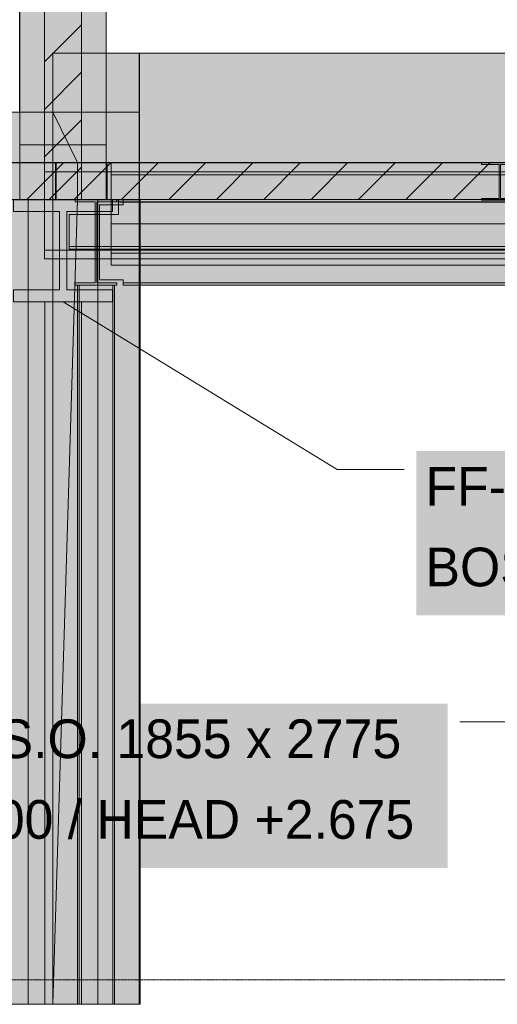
# Model space of a CAD drawing. Header units: millimetres. Extents: x 8750 to 43375, y -8109 to 26244.
# Tile 3 of 11: x 18635 to 20595, y -100 to 3937. Entities that reach past the tile are written whole.
import ezdxf

# ---------------------------------------------------------------- set-up
doc = ezdxf.new("R2010")
doc.units = ezdxf.units.MM
doc.linetypes.add('DASHED', pattern=[1.524, 1.27, -0.254])
for name, color, linetype in [('FILL-C_BDBDBF', 7, 'Continuous'), ('FILL-EPS', 7, 'Continuous'), ('FILL-INK', 7, 'Continuous'), ('FILL-LIGHT', 7, 'Continuous'), ('FILL-STEEL', 7, 'Continuous'), ('FILL-WHITE', 7, 'Continuous'), ('LINE-CORE', 7, 'Continuous'), ('LINE-INK', 7, 'Continuous'), ('LINE-STEEL-DASH', 7, 'DASHED'), ('LINE-STEEL_GREY', 7, 'Continuous'), ('TEXT-INK', 7, 'Continuous')]:
    doc.layers.add(name, color=color, linetype=linetype)

msp = doc.modelspace()

# ---------------------------------------------------------------- hatches: boundary and pattern name
at = {"layer": 'FILL-C_BDBDBF', "true_color": 0xbdbdbf}
h = msp.add_hatch(color=256, dxfattribs=at)
h.dxf.hatch_style = 1
h.paths.add_polyline_path([(18888.9, 6425), (18888.9, 3200), (18736.5, 3200), (18736.5, 6425), (18754.1, 6425)])
at = {"layer": 'FILL-EPS', "true_color": 0xccffff}
h = msp.add_hatch(color=256, dxfattribs=at)
h.dxf.hatch_style = 1
h.paths.add_polyline_path([(18736.5, 6425), (18736.5, 3200), (18732.9, 3200), (18634.9, 3200), (18634.9, 3348.7), (18634.9, 5344.1), (18634.9, 6425)])
h = msp.add_hatch(color=256, dxfattribs=at)
h.dxf.hatch_style = 1
h.paths.add_polyline_path([(18990.5, 4429.6), (18990.5, 3348.7), (18990.5, 3200), (18888.9, 3200), (18888.9, 6425), (18990.5, 6425)])
at = {"layer": 'FILL-INK', "true_color": 0x1a1a1f}
h = msp.add_hatch(color=256, dxfattribs=at)
h.dxf.hatch_style = 1
h.paths.add_polyline_path([(18813, 2781), (18987.1, 2730.3), (18937.6, 2649.2)])
at = {"layer": 'FILL-LIGHT', "true_color": 0xcccccf}
h = msp.add_hatch(color=256, dxfattribs=at)
h.dxf.hatch_style = 1
h.paths.add_polyline_path([(18285, 3350), (18781.8, 3350), (18781.8, 3338), (18781.8, 3200), (16465.5, 3200), (16465.5, 3350)])
h = msp.add_hatch(color=256, dxfattribs=at)
h.dxf.hatch_style = 1
h.paths.add_polyline_path([(20071.7, 3350), (21179.3, 3350), (21179.3, 3280.6), (21179.3, 3200), (19891.8, 3200), (18784.2, 3200), (18784.2, 3269.4), (18784.2, 3350)])
at = {"layer": 'FILL-STEEL', "true_color": 0x0d2973}
h = msp.add_hatch(color=256, dxfattribs=at)
h.dxf.hatch_style = 1
h.paths.add_polyline_path([(18609.5, 2781), (18609.5, 2829.8), (18609.5, 2830.2), (18611, 2830.2), (18797.7, 2830.2), (18797.7, 3148.3), (18797.7, 3150.8), (18796.2, 3150.8), (18609.5, 3150.8), (18609.5, 3199.6), (18609.5, 3200), (18612.7, 3200), (19016.5, 3200), (19016.5, 3151.2), (19016.5, 3150.8), (19015, 3150.8), (18828.3, 3150.8), (18828.3, 2832.7), (18828.3, 2830.2), (18829.8, 2830.2), (19016.5, 2830.2), (19016.5, 2781.4), (19016.5, 2781), (19013.3, 2781)])
at = {"layer": 'FILL-WHITE', "true_color": 0xffffff}
h = msp.add_hatch(color=256, dxfattribs=at)
h.dxf.hatch_style = 1
h.paths.add_polyline_path([(18990.5, 6425), (18990.5, 3557.6), (18990.5, 3557.6), (18634.7, 3557.6), (18634.7, 6425), (18634.7, 6425)])
h = msp.add_hatch(color=256, dxfattribs=at)
h.dxf.hatch_style = 1
h.paths.add_polyline_path([(18634.9, 6425), (18990.5, 6425), (18990.5, 6425), (18990.5, 3557.6), (18634.9, 3557.6), (18634.7, 3556), (18634.7, 3556), (18634.7, 6425)])
h = msp.add_hatch(color=256, dxfattribs=at)
h.dxf.hatch_style = 1
h.paths.add_polyline_path([(18990.5, 6425), (18990.5, 3200), (18634.9, 3200), (18634.9, 6425)])
h = msp.add_hatch(color=256, dxfattribs=at)
h.dxf.hatch_style = 1
h.paths.add_polyline_path([(18634.9, 6425), (18990.5, 6425), (18990.5, 3423.7), (18634.9, 3423.7)])
h = msp.add_hatch(color=256, dxfattribs=at)
h.dxf.hatch_style = 1
h.paths.add_polyline_path([(18990.5, 6425), (18990.5, 3423.7), (18634.9, 3423.7), (18634.9, 6425)])
h = msp.add_hatch(color=256, dxfattribs=at)
h.dxf.hatch_style = 1
h.paths.add_polyline_path([(18770.1, 3801.6), (18770.2, 3801.6), (18770.3, 3801.6), (18770.4, 3800)])
h = msp.add_hatch(color=256, dxfattribs=at)
h.dxf.hatch_style = 1
h.paths.add_polyline_path([(19126, 3800), (19126.3, 3800.4), (19126.3, 3800), (19126.3, 3800), (19126.3, 3351.3), (19126, 3351.3), (18994.6, 3351.3), (18994.6, 3198.7), (19126, 3198.7), (19126.2, 3200.3), (19126.3, 3200.3), (19126.3, -100), (19126, -100), (18770.4, -100), (18770.4, 3800)])
h = msp.add_hatch(color=256, dxfattribs=at)
h.dxf.hatch_style = 1
h.paths.add_polyline_path([(19126.3, 3800), (19126.3, -100), (18770.4, -100), (18770.4, 3800)])
h = msp.add_hatch(color=256, dxfattribs=at)
h.dxf.hatch_style = 1
h.paths.add_polyline_path([(19126, 3800), (19126, 3351.3), (18872, 3351.3), (18872, 3198.7), (19126, 3198.7), (19126, -100), (18770.4, -100), (18770.4, 3800)])
h = msp.add_hatch(color=256, dxfattribs=at)
h.dxf.hatch_style = 1
h.paths.add_polyline_path([(18770.4, 3800), (19126, 3800), (19126, 3351.3), (18872, 3351.3), (18872, 3198.7), (19126, 3198.7), (19126, -100), (18770.4, -100)])
h = msp.add_hatch(color=256, dxfattribs=at)
h.dxf.hatch_style = 1
h.paths.add_polyline_path([(19126.3, 3800), (25390.4, 3800), (25390.4, 3800), (25390.4, -100), (25390.4, -100), (25390.4, -100), (25390.4, -100), (25233, -100), (25233, 3200.5), (19129.5, 3200.5), (19129.5, -100), (19129.5, -100), (19129.5, -100), (19129.5, -100), (19126.3, -100), (19126.3, 3800), (19126.3, 3800)])
h = msp.add_hatch(color=256, dxfattribs=at)
h.dxf.hatch_style = 1
h.paths.add_polyline_path([(19126.3, 3351.3), (19126.3, 3800), (25390.4, 3800), (25390.4, 3800), (25390.4, 3800), (25390.4, 3800), (25390.4, 3351.3), (19126.3, 3351.3), (19126.3, 3351.3), (19126.3, 3351.3)])
h = msp.add_hatch(color=256, dxfattribs=at)
h.dxf.hatch_style = 1
h.paths.add_polyline_path([(18770.4, 3557.6), (18770.4, 3557.6), (18770.4, 3557.6), (18770.4, -100), (18033, -100), (18033, 2825.5), (16465.5, 2825.5), (16465.5, 3557.6)])
h = msp.add_hatch(color=256, dxfattribs=at)
h.dxf.hatch_style = 1
h.paths.add_polyline_path([(18770.4, 3557.6), (18770.4, 3351.3), (16465.5, 3351.3), (16465.5, 3557.6)])
h = msp.add_hatch(color=256, dxfattribs=at)
h.dxf.hatch_style = 1
h.paths.add_polyline_path([(18636.3, 3557.5), (18636.3, 3557.5), (18634.7, 3557.6), (18634.7, 3557.6)])
h = msp.add_hatch(color=256, dxfattribs=at)
h.dxf.hatch_style = 1
h.paths.add_polyline_path([(18872, 3351.3), (18872, 3198.7), (18872, 3197.1), (18871.9, 3197.1), (18770.4, -100), (18770.4, 3557.6)])
h = msp.add_hatch(color=256, dxfattribs=at)
h.dxf.hatch_style = 1
h.paths.add_polyline_path([(18770.4, 3557.6), (19126, 3557.6), (19126, 3351.3), (19126, 3351.3), (19126, 3351.3), (19126, 3351.3), (18872, 3351.3), (18770.4, 3557.6)])
h = msp.add_hatch(color=256, dxfattribs=at)
h.dxf.hatch_style = 1
h.paths.add_polyline_path([(18770.4, -100), (18770.4, 3198.7), (19126, 3198.7), (19126, 3351.3), (18770.4, 3351.3), (18770.4, 3557.6), (19126, 3557.6), (19126, 3557.6), (19126, 3198.8), (19126, 3198.7), (19126, -100), (19126, -100), (18770.4, -100)])
h = msp.add_hatch(color=256, dxfattribs=at)
h.dxf.hatch_style = 1
h.paths.add_polyline_path([(19126, 3558.1), (19126, 3557.6), (19126, 3557.6)])
h = msp.add_hatch(color=256, dxfattribs=at)
h.dxf.hatch_style = 1
h.paths.add_polyline_path([(18770.4, 3351.3), (18770.4, 3351.3), (18770.4, 3198.7), (16465.5, 3198.7), (16465.5, 3351.3)])
h = msp.add_hatch(color=256, dxfattribs=at)
h.dxf.hatch_style = 1
h.paths.add_polyline_path([(18770.4, 3198.7), (18770.4, 3198.7), (18770.4, 3351.3), (18872, 3351.3), (18872, 3351.3), (18872, 3351.3), (18872, 3351.3), (18872, 3198.7), (18770.4, 3198.7), (18770.4, 3198.7)])
h = msp.add_hatch(color=256, dxfattribs=at)
h.dxf.hatch_style = 1
h.paths.add_polyline_path([(18994.6, 3198.7), (18994.6, 3351.3), (19126.3, 3351.3), (19126.3, 3351.3), (19126.3, 3198.7), (18994.6, 3198.7)])
h = msp.add_hatch(color=256, dxfattribs=at)
h.dxf.hatch_style = 1
h.paths.add_polyline_path([(19126.3, 3351.3), (25390.4, 3351.3), (25390.4, 3198.7), (25233, 3198.7), (25233, 3200.5), (19129.5, 3200.5), (19129.5, 3198.7), (19126.3, 3198.7)])
h = msp.add_hatch(color=256, dxfattribs=at)
h.dxf.hatch_style = 1
h.paths.add_polyline_path([(18737, 3350), (32278, 3350), (32278, 3313.5), (18737, 3313.5)])
h = msp.add_hatch(color=256, dxfattribs=at)
h.dxf.hatch_style = 1
h.paths.add_polyline_path([(18737, 3350), (32278, 3350), (32278, 3313.5), (18737, 3313.5)])
h = msp.add_hatch(color=256, dxfattribs=at)
h.dxf.hatch_style = 1
h.paths.add_polyline_path([(18737, 3313.5), (32278, 3313.5), (32278, 2992.9), (18737, 2992.9)])
h = msp.add_hatch(color=256, dxfattribs=at)
h.dxf.hatch_style = 1
h.paths.add_polyline_path([(32278, 3313.5), (32278, 2992.9), (18737, 2992.9), (18737, 3313.5)])
h = msp.add_hatch(color=256, dxfattribs=at)
h.dxf.hatch_style = 1
h.paths.add_polyline_path([(19010, 3350), (32278, 3350), (32278, 3350), (32278, 3300.8), (19010, 3300.8), (19010, 3300.8)])
h = msp.add_hatch(color=256, dxfattribs=at)
h.dxf.hatch_style = 1
h.paths.add_polyline_path([(19010, 3350), (32278, 3350), (32278, 3300.8), (19010, 3300.8)])
h = msp.add_hatch(color=256, dxfattribs=at)
h.dxf.hatch_style = 1
h.paths.add_polyline_path([(20529.5, 3350), (20529.9, 3350), (20682.1, 3350), (20682.1, 3343.2), (20608.9, 3343.2), (20608.9, 3302), (20608.9, 3302), (20608.9, 3204.4), (20682.1, 3204.4), (20682.1, 3197.6), (20529.9, 3197.6), (20529.9, 3204.4), (20603.1, 3204.4), (20603.1, 3343.2), (20529.9, 3343.2), (20529.9, 3350), (20528.3, 3350.1), (20528.3, 3350.1), (20528.3, 3350.1)])
h = msp.add_hatch(color=256, dxfattribs=at)
h.dxf.hatch_style = 1
h.paths.add_polyline_path([(20529.9, 3204.4), (20603.1, 3204.4), (20603.1, 3343.2), (20529.9, 3343.2), (20529.9, 3350), (20682.1, 3350), (20682.1, 3343.2), (20608.9, 3343.2), (20608.9, 3204.4), (20682.1, 3204.4), (20682.1, 3197.6), (20529.9, 3197.6)])
h = msp.add_hatch(color=256, dxfattribs=at)
h.dxf.hatch_style = 1
h.paths.add_polyline_path([(19010, 3300.8), (32278, 3300.8), (32278, 2980.2), (19010, 2980.2)])
h = msp.add_hatch(color=256, dxfattribs=at)
h.dxf.hatch_style = 1
h.paths.add_polyline_path([(32278, 3300.8), (32278, 2980.2), (19010, 2980.2), (19010, 3300.8)])
h = msp.add_hatch(color=256, dxfattribs=at)
h.dxf.hatch_style = 1
h.paths.add_polyline_path([(20603.1, 3204.4), (20603.1, 3302), (20603.1, 3302), (20603.1, 3302), (20603.1, 3302), (20608.9, 3302), (20608.9, 3204.4), (20682.1, 3204.4), (20682.1, 3197.6), (20529.9, 3197.6), (20529.9, 3204.4)])
h = msp.add_hatch(color=256, dxfattribs=at)
h.dxf.hatch_style = 1
h.paths.add_polyline_path([(18770.4, 3198.7), (18770.4, -100), (18033, -100), (18033, 2825.5), (16465.5, 2825.5), (16465.5, 3198.7)])
h = msp.add_hatch(color=256, dxfattribs=at)
h.dxf.hatch_style = 1
h.paths.add_polyline_path([(18609.5, 2830.2), (18797.7, 2830.2), (18797.7, 3150.8), (18609.5, 3150.8), (18609.5, 3200), (19016.5, 3200), (19016.5, 3150.8), (18828.3, 3150.8), (18828.3, 2830.2), (19016.5, 2830.2), (19016.5, 2781), (18609.5, 2781)])
h = msp.add_hatch(color=256, dxfattribs=at)
h.dxf.hatch_style = 1
h.paths.add_polyline_path([(18770.4, 3200), (18770.4, 3198.7), (18670.3, 3198.7), (18670.3, 3200)])
h = msp.add_hatch(color=256, dxfattribs=at)
h.dxf.hatch_style = 1
h.paths.add_polyline_path([(18670.3, 3200), (18956, 3200), (18956, -100), (18670.3, -100)])
h = msp.add_hatch(color=256, dxfattribs=at)
h.dxf.hatch_style = 1
h.paths.add_polyline_path([(18670.3, 3198.7), (18670.3, 3198.7), (18956, 3198.7), (18956, -100), (18956, -100), (18956, -100), (18956, -100), (18670.3, -100), (18670.3, 3198.7), (18670.3, 3198.7)])
h = msp.add_hatch(color=256, dxfattribs=at)
h.dxf.hatch_style = 1
h.paths.add_polyline_path([(18872, 3200.5), (18872, 3198.7), (19126, 3198.7), (19126, -100), (18770.4, -100), (18770.4, 3200.5)])
h = msp.add_hatch(color=256, dxfattribs=at)
h.dxf.hatch_style = 1
h.paths.add_polyline_path([(18872, 3200.5), (18872, 3198.7), (19126, 3198.7), (19126, -100), (18770.4, -100), (18770.4, 3200.5)])
h = msp.add_hatch(color=256, dxfattribs=at)
h.dxf.hatch_style = 1
h.paths.add_polyline_path([(18770.4, 3200), (18956, 3200), (18956, 3198.7), (18770.4, 3198.7)])
h = msp.add_hatch(color=256, dxfattribs=at)
h.dxf.hatch_style = 1
h.paths.add_polyline_path([(18872, 3198.7), (18872, 3198.7), (19126, 3198.7), (19126, -100), (19126, -100), (19126, -100), (18770.4, -100), (18872, 3198.7), (18872, 3198.7)])
h = msp.add_hatch(color=256, dxfattribs=at)
h.dxf.hatch_style = 1
h.paths.add_polyline_path([(18860.9, 3200.2), (18860.9, 3200.2), (18862.4, 3200), (18860.9, 3200.1)])
h = msp.add_hatch(color=256, dxfattribs=at)
h.dxf.hatch_style = 1
h.paths.add_polyline_path([(18862.4, 2858.3), (18944.5, 2858.3), (18944.5, 3190.3), (18862.4, 3190.3), (18862.4, 3190.3), (18862.4, 3200), (19033.5, 3200), (19033.5, 3190.3), (18951.5, 3190.3), (18951.5, 2858.3), (19033.5, 2858.3), (19033.5, 2858.3), (19033.5, 2848.6), (18862.4, 2848.6), (18862.4, 2848.6)])
h = msp.add_hatch(color=256, dxfattribs=at)
h.dxf.hatch_style = 1
h.paths.add_polyline_path([(19033.5, 3200), (19033.5, 3190.3), (19033.5, 3190.3), (18951.5, 3190.3), (18951.5, 2858.3), (19033.5, 2858.3), (19033.5, 2848.6), (19033.5, 2848.6), (18862.4, 2848.6), (18862.4, 2858.3), (18862.4, 2858.3), (18944.5, 2858.3), (18944.5, 3190.3), (18862.4, 3190.3), (18862.4, 3200)])
h = msp.add_hatch(color=256, dxfattribs=at)
h.dxf.hatch_style = 1
h.paths.add_polyline_path([(18962, 3178), (19059, 3178), (19059, 3190.3), (25447, 3190.3), (25447, 3172), (25553, 3172), (25553, 3172), (25553, 2858.3), (25447, 2858.3), (19059, 2858.3), (19059, 2870.6), (18962, 2870.6)])
h = msp.add_hatch(color=256, dxfattribs=at)
h.dxf.hatch_style = 1
h.paths.add_polyline_path([(19059, 3178), (19059, 3190.3), (25447, 3190.3), (25447, 3172), (25553, 3172), (25553, 2858.3), (25553, 2858.3), (25447, 2858.3), (19059, 2858.3), (19059, 2870.6), (18962, 2870.6), (18962, 3178)])
h = msp.add_hatch(color=256, dxfattribs=at)
h.dxf.hatch_style = 1
h.paths.add_polyline_path([(19010, 3190), (19010, 3200), (32278, 3200), (32278, 3200), (32278, 3200), (32278, 3190), (19010, 3190), (19010, 3190)])
h = msp.add_hatch(color=256, dxfattribs=at)
h.dxf.hatch_style = 1
h.paths.add_polyline_path([(19010, 3200), (32278, 3200), (32278, 3100), (19010, 3100)])
h = msp.add_hatch(color=256, dxfattribs=at)
h.dxf.hatch_style = 1
h.paths.add_polyline_path([(19010, 3190), (32278, 3190), (32278, 3190), (32278, 3100), (19010, 3100), (19010, 3100)])
h = msp.add_hatch(color=256, dxfattribs=at)
h.dxf.hatch_style = 1
h.paths.add_polyline_path([(19011, 3200), (32276, 3200), (32276, 3100), (19011, 3100)])
h = msp.add_hatch(color=256, dxfattribs=at)
h.dxf.hatch_style = 1
h.paths.add_polyline_path([(19011, 3190), (19011, 3200), (32276, 3200), (32276, 3200), (32276, 3200), (32276, 3190), (19011, 3190), (19011, 3190)])
h = msp.add_hatch(color=256, dxfattribs=at)
h.dxf.hatch_style = 1
h.paths.add_polyline_path([(19011, 3190), (32276, 3190), (32276, 3100), (19011, 3100)])
h = msp.add_hatch(color=256, dxfattribs=at)
h.dxf.hatch_style = 1
h.paths.add_polyline_path([(19018.1, 3200.4), (19018.1, 3200.3), (19018.1, 3200.3), (19018.1, 3200.3), (19018.1, 3200.3), (19018.1, 3200.2), (19016.5, 3200)])
h = msp.add_hatch(color=256, dxfattribs=at)
h.dxf.hatch_style = 1
h.paths.add_polyline_path([(19035.1, 3200.2), (19035.1, 3200.2), (19035.1, 3200.1), (19033.5, 3200)])
h = msp.add_hatch(color=256, dxfattribs=at)
h.dxf.hatch_style = 1
h.paths.add_polyline_path([(19041, 3200), (21256, 3200), (21256, 3200), (21256, 3189), (19041, 3189), (19041, 3189)])
h = msp.add_hatch(color=256, dxfattribs=at)
h.dxf.hatch_style = 1
h.paths.add_polyline_path([(21256, 3200), (21256, 3189), (19041, 3189), (19041, 3200)])
h = msp.add_hatch(color=256, dxfattribs=at)
h.dxf.hatch_style = 1
h.paths.add_polyline_path([(19059, 3200), (25447, 3200), (25447, 3200), (25447, 3190.3), (19059, 3190.3), (19059, 3190.3)])
h = msp.add_hatch(color=256, dxfattribs=at)
h.dxf.hatch_style = 1
h.paths.add_polyline_path([(25447, 3200), (25447, 3190.3), (19059, 3190.3), (19059, 3200)])
h = msp.add_hatch(color=256, dxfattribs=at)
h.dxf.hatch_style = 1
h.paths.add_polyline_path([(19126.3, 3198.7), (19129.5, 3198.7), (19129.5, -100), (19126.3, -100)])
h = msp.add_hatch(color=256, dxfattribs=at)
h.dxf.hatch_style = 1
h.paths.add_polyline_path([(18838, 3007.8), (18838, 3139), (19041, 3139), (19041, 3189), (21256, 3189), (21256, 3007.8), (19041, 3007.8), (19041, 3007.8), (18838, 3007.8)])
h = msp.add_hatch(color=256, dxfattribs=at)
h.dxf.hatch_style = 1
h.paths.add_polyline_path([(18838, 3139), (18838, 3139), (19041, 3139), (19041, 3189), (21256, 3189), (21256, 3007.8), (19041, 3007.8), (18838, 3007.8)])
h = msp.add_hatch(color=256, dxfattribs=at)
h.dxf.hatch_style = 1
h.paths.add_polyline_path([(18737, 2992.9), (32278, 2992.9), (32278, 2956.4), (18737, 2956.4)])
h = msp.add_hatch(color=256, dxfattribs=at)
h.dxf.hatch_style = 1
h.paths.add_polyline_path([(18737, 2992.9), (32278, 2992.9), (32278, 2956.4), (18737, 2956.4)])
h = msp.add_hatch(color=256, dxfattribs=at)
h.dxf.hatch_style = 1
h.paths.add_polyline_path([(18838, 3007.8), (19041, 3007.8), (21256, 3007.8), (21256, 3007.8), (21256, 2996.8), (19041, 2996.8), (19041, 2996.8), (18838, 2996.8)])
h = msp.add_hatch(color=256, dxfattribs=at)
h.dxf.hatch_style = 1
h.paths.add_polyline_path([(21256, 3007.8), (21256, 2996.8), (19041, 2996.8), (18838, 2996.8), (18838, 3007.8)])
h = msp.add_hatch(color=256, dxfattribs=at)
h.dxf.hatch_style = 1
h.paths.add_polyline_path([(19010, 2980.2), (32278, 2980.2), (32278, 2980.2), (32278, 2931), (19010, 2931), (19010, 2931)])
h = msp.add_hatch(color=256, dxfattribs=at)
h.dxf.hatch_style = 1
h.paths.add_polyline_path([(19010, 2980.2), (32278, 2980.2), (32278, 2931), (19010, 2931)])
h = msp.add_hatch(color=256, dxfattribs=at)
h.dxf.hatch_style = 1
h.paths.add_polyline_path([(18878.6, 2849), (18878.6, -100), (18871.8, -100), (18871.8, 2849)])
h = msp.add_hatch(color=256, dxfattribs=at)
h.dxf.hatch_style = 1
h.paths.add_polyline_path([(18871.8, 2849), (18878.6, 2849), (18878.6, -100), (18871.8, -100)])
h = msp.add_hatch(color=256, dxfattribs=at)
h.dxf.hatch_style = 1
h.paths.add_polyline_path([(18878.6, 2849), (18878.6, 2849), (19017.4, 2849), (19017.4, -100), (19017.4, -100), (19017.4, -100), (19017.4, -100), (18878.6, -100), (18878.6, 2849), (18878.6, 2849)])
h = msp.add_hatch(color=256, dxfattribs=at)
h.dxf.hatch_style = 1
h.paths.add_polyline_path([(18878.6, -100), (18878.6, -100), (18878.6, 2849), (19017.4, 2849), (19017.4, 2849), (19017.4, 2849), (19017.4, 2849), (19017.4, -100), (18878.6, -100), (18878.6, -100)])
h = msp.add_hatch(color=256, dxfattribs=at)
h.dxf.hatch_style = 1
h.paths.add_polyline_path([(19024.2, 2849), (19024.2, -100), (19017.4, -100), (19017.4, 2849)])
h = msp.add_hatch(color=256, dxfattribs=at)
h.dxf.hatch_style = 1
h.paths.add_polyline_path([(19017.4, 2849), (19024.2, 2849), (19024.2, -100), (19017.4, -100)])
h = msp.add_hatch(color=256, dxfattribs=at)
h.dxf.hatch_style = 1
h.paths.add_polyline_path([(19059, 2858.3), (25447, 2858.3), (25447, 2858.3), (25553, 2858.3), (25553, 2848.6), (25447, 2848.6), (19059, 2848.6), (19059, 2848.6)])
h = msp.add_hatch(color=256, dxfattribs=at)
h.dxf.hatch_style = 1
h.paths.add_polyline_path([(25447, 2858.3), (25553, 2858.3), (25553, 2848.6), (25447, 2848.6), (25447, 2848.6), (19059, 2848.6), (19059, 2858.3)])
h = msp.add_hatch(color=256, dxfattribs=at)
h.dxf.hatch_style = 1
h.paths.add_polyline_path([(18738, 2781), (18738, 2781), (18888, 2781), (18888, -100), (18888, -100), (18888, -100), (18888, -100), (18738, -100), (18738, 2781), (18738, 2781)])
h = msp.add_hatch(color=256, dxfattribs=at)
h.dxf.hatch_style = 1
h.paths.add_polyline_path([(18738, -100), (18738, -100), (18738, 2781), (18888, 2781), (18888, 2781), (18888, 2781), (18888, 2781), (18888, -100), (18738, -100), (18738, -100)])
h = msp.add_hatch(color=256, dxfattribs=at)
h.dxf.hatch_style = 1
h.paths.add_polyline_path([(20263, 1494.5), (23487.6, 1494.5), (23487.6, 2168.5), (20263, 2168.5)])
h = msp.add_hatch(color=256, dxfattribs=at)
h.dxf.hatch_style = 1
h.paths.add_polyline_path([(17638.1, 459.3), (20391.1, 459.3), (20391.1, 1133.3), (17638.1, 1133.3)])

# ---------------------------------------------------------------- linework, layer by layer
at = {"layer": 'LINE-CORE', "lineweight": 5}
for points in [[(18990.5, 6425), (18990.5, 3557.6), (18990.5, 3557.6), (18634.7, 3557.6), (18634.7, 6425), (18634.7, 6425)], [(18634.9, 6425), (18990.5, 6425), (18990.5, 6425), (18990.5, 3557.6), (18634.9, 3557.6), (18634.7, 3556), (18634.7, 3556), (18634.7, 6425)], [(18990.5, 6425), (18990.5, 3200), (18634.9, 3200), (18634.9, 6425)], [(18634.9, 6425), (18990.5, 6425), (18990.5, 3423.7), (18634.9, 3423.7)], [(18990.5, 6425), (18990.5, 3423.7), (18634.9, 3423.7), (18634.9, 6425)], [(18770.1, 3801.6), (18770.2, 3801.6), (18770.3, 3801.6), (18770.4, 3800)], [(19126, 3800), (19126.3, 3800.4), (19126.3, 3800), (19126.3, 3800), (19126.3, 3351.3), (19126, 3351.3), (18994.6, 3351.3), (18994.6, 3198.7), (19126, 3198.7), (19126.2, 3200.3), (19126.3, 3200.3), (19126.3, -100), (19126, -100), (18770.4, -100), (18770.4, 3800)], [(19126.3, 3800), (19126.3, -100), (18770.4, -100), (18770.4, 3800)], [(19126, 3800), (19126, 3351.3), (18872, 3351.3), (18872, 3198.7), (19126, 3198.7), (19126, -100), (18770.4, -100), (18770.4, 3800)], [(18770.4, 3800), (19126, 3800), (19126, 3351.3), (18872, 3351.3), (18872, 3198.7), (19126, 3198.7), (19126, -100), (18770.4, -100)], [(19126.3, 3800), (25390.4, 3800), (25390.4, 3800), (25390.4, -100), (25390.4, -100), (25390.4, -100), (25390.4, -100), (25233, -100), (25233, 3200.5), (19129.5, 3200.5), (19129.5, -100), (19129.5, -100), (19129.5, -100), (19129.5, -100), (19126.3, -100), (19126.3, 3800), (19126.3, 3800)], [(19126.3, 3351.3), (19126.3, 3800), (25390.4, 3800), (25390.4, 3800), (25390.4, 3800), (25390.4, 3800), (25390.4, 3351.3), (19126.3, 3351.3), (19126.3, 3351.3), (19126.3, 3351.3)], [(18770.4, 3557.6), (18770.4, 3557.6), (18770.4, 3557.6), (18770.4, -100), (18033, -100), (18033, 2825.5), (16465.5, 2825.5), (16465.5, 3557.6)], [(18770.4, 3557.6), (18770.4, 3351.3), (16465.5, 3351.3), (16465.5, 3557.6)], [(18636.3, 3557.5), (18636.3, 3557.5), (18634.7, 3557.6), (18634.7, 3557.6)], [(18872, 3351.3), (18872, 3198.7), (18872, 3197.1), (18871.9, 3197.1), (18770.4, -100), (18770.4, 3557.6)], [(18770.4, 3557.6), (19126, 3557.6), (19126, 3351.3), (19126, 3351.3), (19126, 3351.3), (19126, 3351.3), (18872, 3351.3), (18770.4, 3557.6)], [(18770.4, -100), (18770.4, 3198.7), (19126, 3198.7), (19126, 3351.3), (18770.4, 3351.3), (18770.4, 3557.6), (19126, 3557.6), (19126, 3557.6), (19126, 3198.8), (19126, 3198.7), (19126, -100), (19126, -100), (18770.4, -100)], [(19126, 3558.1), (19126, 3557.6), (19126, 3557.6)], [(18770.4, 3351.3), (18770.4, 3351.3), (18770.4, 3198.7), (16465.5, 3198.7), (16465.5, 3351.3)], [(18770.4, 3198.7), (18770.4, 3198.7), (18770.4, 3351.3), (18872, 3351.3), (18872, 3351.3), (18872, 3351.3), (18872, 3351.3), (18872, 3198.7), (18770.4, 3198.7), (18770.4, 3198.7)], [(18994.6, 3198.7), (18994.6, 3351.3), (19126.3, 3351.3), (19126.3, 3351.3), (19126.3, 3198.7), (18994.6, 3198.7)], [(19126.3, 3351.3), (25390.4, 3351.3), (25390.4, 3198.7), (25233, 3198.7), (25233, 3200.5), (19129.5, 3200.5), (19129.5, 3198.7), (19126.3, 3198.7)], [(18737, 3350), (32278, 3350), (32278, 3313.5), (18737, 3313.5)], [(18737, 3350), (32278, 3350), (32278, 3313.5), (18737, 3313.5)], [(18737, 3313.5), (32278, 3313.5), (32278, 2992.9), (18737, 2992.9)], [(32278, 3313.5), (32278, 2992.9), (18737, 2992.9), (18737, 3313.5)], [(19010, 3350), (32278, 3350), (32278, 3350), (32278, 3300.8), (19010, 3300.8), (19010, 3300.8)], [(19010, 3350), (32278, 3350), (32278, 3300.8), (19010, 3300.8)], [(20529.5, 3350), (20529.9, 3350), (20682.1, 3350), (20682.1, 3343.2), (20608.9, 3343.2), (20608.9, 3302), (20608.9, 3302), (20608.9, 3204.4), (20682.1, 3204.4), (20682.1, 3197.6), (20529.9, 3197.6), (20529.9, 3204.4), (20603.1, 3204.4), (20603.1, 3343.2), (20529.9, 3343.2), (20529.9, 3350), (20528.3, 3350.1), (20528.3, 3350.1), (20528.3, 3350.1)], [(20529.9, 3204.4), (20603.1, 3204.4), (20603.1, 3343.2), (20529.9, 3343.2), (20529.9, 3350), (20682.1, 3350), (20682.1, 3343.2), (20608.9, 3343.2), (20608.9, 3204.4), (20682.1, 3204.4), (20682.1, 3197.6), (20529.9, 3197.6)], [(19010, 3300.8), (32278, 3300.8), (32278, 2980.2), (19010, 2980.2)], [(32278, 3300.8), (32278, 2980.2), (19010, 2980.2), (19010, 3300.8)], [(20603.1, 3204.4), (20603.1, 3302), (20603.1, 3302), (20603.1, 3302), (20603.1, 3302), (20608.9, 3302), (20608.9, 3204.4), (20682.1, 3204.4), (20682.1, 3197.6), (20529.9, 3197.6), (20529.9, 3204.4)], [(18770.4, 3198.7), (18770.4, -100), (18033, -100), (18033, 2825.5), (16465.5, 2825.5), (16465.5, 3198.7)], [(18609.5, 2830.2), (18797.7, 2830.2), (18797.7, 3150.8), (18609.5, 3150.8), (18609.5, 3200), (19016.5, 3200), (19016.5, 3150.8), (18828.3, 3150.8), (18828.3, 2830.2), (19016.5, 2830.2), (19016.5, 2781), (18609.5, 2781)], [(18770.4, 3200), (18770.4, 3198.7), (18670.3, 3198.7), (18670.3, 3200)], [(18670.3, 3200), (18956, 3200), (18956, -100), (18670.3, -100)], [(18670.3, 3198.7), (18670.3, 3198.7), (18956, 3198.7), (18956, -100), (18956, -100), (18956, -100), (18956, -100), (18670.3, -100), (18670.3, 3198.7), (18670.3, 3198.7)], [(18872, 3200.5), (18872, 3198.7), (19126, 3198.7), (19126, -100), (18770.4, -100), (18770.4, 3200.5)], [(18872, 3200.5), (18872, 3198.7), (19126, 3198.7), (19126, -100), (18770.4, -100), (18770.4, 3200.5)], [(18770.4, 3200), (18956, 3200), (18956, 3198.7), (18770.4, 3198.7)], [(18872, 3198.7), (18872, 3198.7), (19126, 3198.7), (19126, -100), (19126, -100), (19126, -100), (18770.4, -100), (18872, 3198.7), (18872, 3198.7)], [(18860.9, 3200.2), (18860.9, 3200.2), (18862.4, 3200), (18860.9, 3200.1)], [(18862.4, 2858.3), (18944.5, 2858.3), (18944.5, 3190.3), (18862.4, 3190.3), (18862.4, 3190.3), (18862.4, 3200), (19033.5, 3200), (19033.5, 3190.3), (18951.5, 3190.3), (18951.5, 2858.3), (19033.5, 2858.3), (19033.5, 2858.3), (19033.5, 2848.6), (18862.4, 2848.6), (18862.4, 2848.6)], [(19033.5, 3200), (19033.5, 3190.3), (19033.5, 3190.3), (18951.5, 3190.3), (18951.5, 2858.3), (19033.5, 2858.3), (19033.5, 2848.6), (19033.5, 2848.6), (18862.4, 2848.6), (18862.4, 2858.3), (18862.4, 2858.3), (18944.5, 2858.3), (18944.5, 3190.3), (18862.4, 3190.3), (18862.4, 3200)], [(18962, 3178), (19059, 3178), (19059, 3190.3), (25447, 3190.3), (25447, 3172), (25553, 3172), (25553, 3172), (25553, 2858.3), (25447, 2858.3), (19059, 2858.3), (19059, 2870.6), (18962, 2870.6)], [(19059, 3178), (19059, 3190.3), (25447, 3190.3), (25447, 3172), (25553, 3172), (25553, 2858.3), (25553, 2858.3), (25447, 2858.3), (19059, 2858.3), (19059, 2870.6), (18962, 2870.6), (18962, 3178)], [(19010, 3190), (19010, 3200), (32278, 3200), (32278, 3200), (32278, 3200), (32278, 3190), (19010, 3190), (19010, 3190)], [(19010, 3200), (32278, 3200), (32278, 3100), (19010, 3100)], [(19010, 3190), (32278, 3190), (32278, 3190), (32278, 3100), (19010, 3100), (19010, 3100)], [(19011, 3200), (32276, 3200), (32276, 3100), (19011, 3100)], [(19011, 3190), (19011, 3200), (32276, 3200), (32276, 3200), (32276, 3200), (32276, 3190), (19011, 3190), (19011, 3190)], [(19011, 3190), (32276, 3190), (32276, 3100), (19011, 3100)], [(19018.1, 3200.4), (19018.1, 3200.3), (19018.1, 3200.3), (19018.1, 3200.3), (19018.1, 3200.3), (19018.1, 3200.2), (19016.5, 3200)], [(19035.1, 3200.2), (19035.1, 3200.2), (19035.1, 3200.1), (19033.5, 3200)], [(19041, 3200), (21256, 3200), (21256, 3200), (21256, 3189), (19041, 3189), (19041, 3189)], [(21256, 3200), (21256, 3189), (19041, 3189), (19041, 3200)], [(19059, 3200), (25447, 3200), (25447, 3200), (25447, 3190.3), (19059, 3190.3), (19059, 3190.3)], [(25447, 3200), (25447, 3190.3), (19059, 3190.3), (19059, 3200)], [(19126.3, 3198.7), (19129.5, 3198.7), (19129.5, -100), (19126.3, -100)], [(18838, 3007.8), (18838, 3139), (19041, 3139), (19041, 3189), (21256, 3189), (21256, 3007.8), (19041, 3007.8), (19041, 3007.8), (18838, 3007.8)], [(18838, 3139), (18838, 3139), (19041, 3139), (19041, 3189), (21256, 3189), (21256, 3007.8), (19041, 3007.8), (18838, 3007.8)], [(18737, 2992.9), (32278, 2992.9), (32278, 2956.4), (18737, 2956.4)], [(18737, 2992.9), (32278, 2992.9), (32278, 2956.4), (18737, 2956.4)], [(18838, 3007.8), (19041, 3007.8), (21256, 3007.8), (21256, 3007.8), (21256, 2996.8), (19041, 2996.8), (19041, 2996.8), (18838, 2996.8)], [(21256, 3007.8), (21256, 2996.8), (19041, 2996.8), (18838, 2996.8), (18838, 3007.8)], [(19010, 2980.2), (32278, 2980.2), (32278, 2980.2), (32278, 2931), (19010, 2931), (19010, 2931)], [(19010, 2980.2), (32278, 2980.2), (32278, 2931), (19010, 2931)], [(18878.6, 2849), (18878.6, -100), (18871.8, -100), (18871.8, 2849)], [(18871.8, 2849), (18878.6, 2849), (18878.6, -100), (18871.8, -100)], [(18878.6, 2849), (18878.6, 2849), (19017.4, 2849), (19017.4, -100), (19017.4, -100), (19017.4, -100), (19017.4, -100), (18878.6, -100), (18878.6, 2849), (18878.6, 2849)], [(18878.6, -100), (18878.6, -100), (18878.6, 2849), (19017.4, 2849), (19017.4, 2849), (19017.4, 2849), (19017.4, 2849), (19017.4, -100), (18878.6, -100), (18878.6, -100)], [(19024.2, 2849), (19024.2, -100), (19017.4, -100), (19017.4, 2849)], [(19017.4, 2849), (19024.2, 2849), (19024.2, -100), (19017.4, -100)], [(19059, 2858.3), (25447, 2858.3), (25447, 2858.3), (25553, 2858.3), (25553, 2848.6), (25447, 2848.6), (19059, 2848.6), (19059, 2848.6)], [(25447, 2858.3), (25553, 2858.3), (25553, 2848.6), (25447, 2848.6), (25447, 2848.6), (19059, 2848.6), (19059, 2858.3)], [(18738, 2781), (18738, 2781), (18888, 2781), (18888, -100), (18888, -100), (18888, -100), (18888, -100), (18738, -100), (18738, 2781), (18738, 2781)], [(18738, -100), (18738, -100), (18738, 2781), (18888, 2781), (18888, 2781), (18888, 2781), (18888, 2781), (18888, -100), (18738, -100), (18738, -100)]]:
    msp.add_lwpolyline(points, close=True, dxfattribs=at)
at = {"layer": 'LINE-INK', "lineweight": 5}
for p, q in [((18813, 2781), (19938, 2093.5)), ((19938, 2093.5), (20213, 2093.5)), ((20716.1, 1058.3), (20441.1, 1058.3))]:
    msp.add_line(p, q, dxfattribs=at)
for points in [[(18736.5, 6425), (18736.5, 3200), (18732.9, 3200), (18634.9, 3200), (18634.9, 3348.7), (18634.9, 5344.1), (18634.9, 6425)], [(18990.5, 4429.6), (18990.5, 3348.7), (18990.5, 3200), (18888.9, 3200), (18736.5, 3200), (18732.9, 3200), (18634.9, 3200), (18634.9, 3348.7), (18634.9, 5344.1), (18634.9, 6425), (18736.5, 6425), (18754.1, 6425), (18888.9, 6425), (18990.5, 6425)], [(18888.9, 6425), (18888.9, 3200), (18736.5, 3200), (18736.5, 6425), (18754.1, 6425)], [(18990.5, 4429.6), (18990.5, 3348.7), (18990.5, 3200), (18888.9, 3200), (18888.9, 6425), (18990.5, 6425)], [(18285, 3350), (18781.8, 3350), (18781.8, 3338), (18781.8, 3200), (16465.5, 3200), (16465.5, 3350)], [(20071.7, 3350), (21179.3, 3350), (21179.3, 3280.6), (21179.3, 3200), (19891.8, 3200), (18784.2, 3200), (18784.2, 3269.4), (18784.2, 3350)], [(18609.5, 2781), (18609.5, 2829.8), (18609.5, 2830.2), (18611, 2830.2), (18797.7, 2830.2), (18797.7, 3148.3), (18797.7, 3150.8), (18796.2, 3150.8), (18609.5, 3150.8), (18609.5, 3199.6), (18609.5, 3200), (18612.7, 3200), (19016.5, 3200), (19016.5, 3151.2), (19016.5, 3150.8), (19015, 3150.8), (18828.3, 3150.8), (18828.3, 2832.7), (18828.3, 2830.2), (18829.8, 2830.2), (19016.5, 2830.2), (19016.5, 2781.4), (19016.5, 2781), (19013.3, 2781)]]:
    msp.add_lwpolyline(points, close=True, dxfattribs=at)
at = {"layer": 'LINE-STEEL-DASH', "lineweight": 5}
msp.add_line((16065.5, 0), (33565.5, 0), dxfattribs=at)
at = {"layer": 'LINE-STEEL_GREY', "lineweight": 5}
for p, q in [((18736.5, 3764), (18888.9, 3916.4)), ((18736.5, 3569.6), (18888.9, 3722)), ((18736.5, 3375.1), (18888.9, 3527.5)), ((18664.2, 3200), (18781.8, 3317.6)), ((18755.8, 3200), (18888.9, 3333.1)), ((18784.2, 3320), (18814.2, 3350)), ((18858.7, 3200), (19008.7, 3350)), ((19053.2, 3200), (19203.2, 3350)), ((19247.6, 3200), (19397.6, 3350)), ((19442.1, 3200), (19592.1, 3350)), ((19636.5, 3200), (19786.5, 3350)), ((19831, 3200), (19981, 3350)), ((20025.4, 3200), (20175.4, 3350)), ((20219.9, 3200), (20369.9, 3350)), ((20414.3, 3200), (20564.3, 3350))]:
    msp.add_line(p, q, dxfattribs=at)

# ---------------------------------------------------------------- texts
at = {"layer": 'TEXT-INK'}
for s, p in [('FF-S33 305X305X198 UC S355', (20300.5, 1944.7)), ('BOS +2.781 / TOS +3.200', (20300.5, 1613.9)), ('GF-ID06 S.O. 1855 x 2775', (17675.6, 909.5)), ('SILL -0.100 / HEAD +2.675', (17675.6, 578.7))]:
    msp.add_text(s, height=158.75, dxfattribs=at).set_placement(p)

doc.saveas('drawing.dxf')
